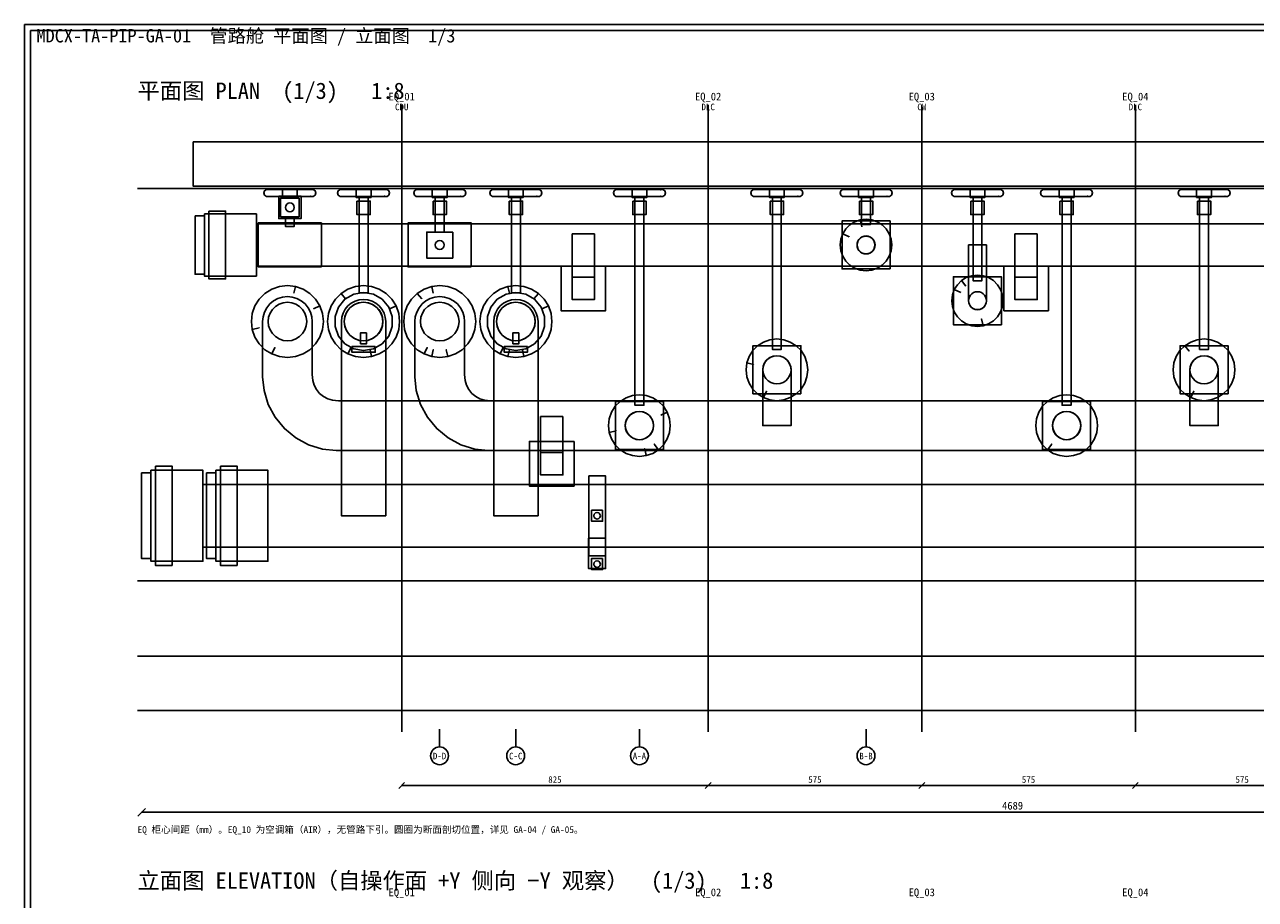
# Model space of a CAD drawing. Header units: metres. Extents: x 8 to 833, y 8 to 586.
# Tile 2 of 4: x 8 to 422, y 292 to 586. Entities that reach past the tile are written whole.
import ezdxf
from ezdxf.enums import TextEntityAlignment as Align

# ---------------------------------------------------------------- set-up
doc = ezdxf.new("R2010")
doc.units = ezdxf.units.M
for name, color, linetype in [('CL', 1, 'Continuous'), ('DECK-QC', 3, 'Continuous'), ('DIM', 7, 'Continuous'), ('FLANGE', 30, 'Continuous'), ('FRAME', 7, 'Continuous'), ('GRID', 252, 'Continuous'), ('INSTRUMENT', 5, 'Continuous'), ('PIPE-HT', 6, 'Continuous'), ('PIPE-LT', 4, 'Continuous'), ('PIPE-PRI', 1, 'Continuous'), ('STEEL', 9, 'Continuous'), ('SUPPORT', 8, 'Continuous'), ('TEXT', 7, 'Continuous'), ('VALVE', 2, 'Continuous')]:
    doc.layers.add(name, color=color, linetype=linetype)
doc.styles.add('CN', font='simsun.ttc')

msp = doc.modelspace()

# ---------------------------------------------------------------- linework, layer by layer
at = {"layer": 'CL'}
for points in [[(134.88, 348), (134.88, 559)], [(238, 348), (238, 559)], [(309.88, 348), (309.88, 559)], [(381.75, 348), (381.75, 559)]]:
    msp.add_lwpolyline(points, dxfattribs=at)
at = {"layer": 'DECK-QC'}
for points in [[(283.33, 515.6), (284.36, 517.24), (285.73, 518.61), (287.37, 519.64), (289.2, 520.28), (291.12, 520.5), (293.05, 520.28), (294.88, 519.64), (296.52, 518.61), (297.89, 517.24), (298.92, 515.6), (299.56, 513.78), (299.77, 511.85), (299.56, 509.93), (298.92, 508.1), (297.89, 506.46), (296.52, 505.09), (294.88, 504.06), (293.05, 503.42), (291.12, 503.2), (289.2, 503.42), (287.37, 504.06), (285.73, 505.09), (284.36, 506.46), (283.33, 508.1), (282.69, 509.93), (282.47, 511.85), (282.69, 513.78), (283.33, 515.6)], [(289.73, 517.97), (289.73, 517.97), (289.2, 520.28), (289.73, 517.97)], [(285.47, 514.57), (285.47, 514.57), (283.33, 515.6), (285.47, 514.57)], [(288.76, 513.74), (288.4, 513.16), (288.18, 512.52), (288.1, 511.85), (288.18, 511.18), (288.4, 510.54), (288.76, 509.96), (289.24, 509.49), (289.81, 509.13), (290.45, 508.9), (291.12, 508.83), (291.8, 508.9), (292.44, 509.13), (293.01, 509.49), (293.49, 509.96), (293.85, 510.54), (294.07, 511.18), (294.15, 511.85), (294.07, 512.52), (293.85, 513.16), (293.49, 513.74), (293.01, 514.22), (292.44, 514.58), (291.8, 514.8), (291.12, 514.88), (290.45, 514.8), (289.81, 514.58), (289.24, 514.22), (288.76, 513.74)], [(320.83, 496.85), (321.86, 498.49), (323.23, 499.86), (324.87, 500.89), (326.7, 501.53), (328.62, 501.75), (330.55, 501.53), (332.38, 500.89), (334.02, 499.86), (335.39, 498.49), (336.42, 496.85), (337.06, 495.03), (337.28, 493.1), (337.06, 491.18), (336.42, 489.35), (335.39, 487.71), (334.02, 486.34), (332.38, 485.31), (330.55, 484.67), (328.62, 484.45), (326.7, 484.67), (324.87, 485.31), (323.23, 486.34), (321.86, 487.71), (320.83, 489.35), (320.19, 491.18), (319.98, 493.1), (320.19, 495.03), (320.83, 496.85)], [(84.62, 488.8), (85.51, 491.36), (86.96, 493.66), (88.88, 495.58), (91.18, 497.03), (93.74, 497.92), (96.44, 498.23), (99.14, 497.92), (101.7, 497.03), (104, 495.58), (105.92, 493.66), (107.36, 491.36), (108.26, 488.8), (108.56, 486.1), (108.26, 483.4), (107.36, 480.84), (105.92, 478.54), (104, 476.62), (101.7, 475.18), (99.14, 474.28), (96.44, 473.98), (93.74, 474.28), (91.18, 475.18), (88.88, 476.62), (86.96, 478.54), (85.51, 480.84), (84.62, 483.4), (84.31, 486.1), (84.62, 488.8)], [(98.61, 495.61), (98.61, 495.61), (99.14, 497.92), (98.61, 495.61)], [(110.24, 488.8), (111.14, 491.36), (112.58, 493.66), (114.5, 495.58), (116.8, 497.03), (119.36, 497.92), (122.06, 498.23), (124.76, 497.92), (127.32, 497.03), (129.62, 495.58), (131.54, 493.66), (132.99, 491.36), (133.88, 488.8), (134.19, 486.1), (133.88, 483.4), (132.99, 480.84), (131.54, 478.54), (129.62, 476.62), (127.32, 475.18), (124.76, 474.28), (122.06, 473.98), (119.36, 474.28), (116.8, 475.18), (114.5, 476.62), (112.58, 478.54), (111.14, 480.84), (110.24, 483.4), (109.94, 486.1), (110.24, 488.8)], [(135.87, 488.8), (136.76, 491.36), (138.21, 493.66), (140.13, 495.58), (142.43, 497.03), (144.99, 497.92), (147.69, 498.23), (150.39, 497.92), (152.95, 497.03), (155.25, 495.58), (157.17, 493.66), (158.61, 491.36), (159.51, 488.8), (159.81, 486.1), (159.51, 483.4), (158.61, 480.84), (157.17, 478.54), (155.25, 476.62), (152.95, 475.18), (150.39, 474.28), (147.69, 473.98), (144.99, 474.28), (142.43, 475.18), (140.13, 476.62), (138.21, 478.54), (136.76, 480.84), (135.87, 483.4), (135.56, 486.1), (135.87, 488.8)], [(145.52, 495.61), (145.52, 495.61), (144.99, 497.92), (145.52, 495.61)], [(161.49, 488.8), (162.39, 491.36), (163.83, 493.66), (165.75, 495.58), (168.05, 497.03), (170.61, 497.92), (173.31, 498.23), (176.01, 497.92), (178.57, 497.03), (180.87, 495.58), (182.79, 493.66), (184.24, 491.36), (185.13, 488.8), (185.44, 486.1), (185.13, 483.4), (184.24, 480.84), (182.79, 478.54), (180.87, 476.62), (178.57, 475.18), (176.01, 474.28), (173.31, 473.98), (170.61, 474.28), (168.05, 475.18), (165.75, 476.62), (163.83, 478.54), (162.39, 480.84), (161.49, 483.4), (161.19, 486.1), (161.49, 488.8)], [(171.14, 495.61), (171.14, 495.61), (170.61, 497.92), (171.14, 495.61)], [(324.71, 498.01), (324.71, 498.01), (323.23, 499.86), (324.71, 498.01)], [(115.98, 493.72), (115.98, 493.72), (114.5, 495.58), (115.98, 493.72)], [(141.61, 493.72), (141.61, 493.72), (140.13, 495.58), (141.61, 493.72)], [(179.39, 493.72), (179.39, 493.72), (180.87, 495.58), (179.39, 493.72)], [(322.97, 495.82), (322.97, 495.82), (320.83, 496.85), (322.97, 495.82)], [(326.26, 494.99), (325.9, 494.41), (325.68, 493.77), (325.6, 493.1), (325.68, 492.43), (325.9, 491.79), (326.26, 491.21), (326.74, 490.74), (327.31, 490.38), (327.95, 490.15), (328.62, 490.08), (329.3, 490.15), (329.94, 490.38), (330.51, 490.74), (330.99, 491.21), (331.35, 491.79), (331.57, 492.43), (331.65, 493.1), (331.57, 493.77), (331.35, 494.41), (330.99, 494.99), (330.51, 495.47), (329.94, 495.83), (329.3, 496.05), (328.62, 496.13), (327.95, 496.05), (327.31, 495.83), (326.74, 495.47), (326.26, 494.99)], [(91.36, 490.15), (90.58, 488.92), (90.1, 487.55), (89.94, 486.1), (90.1, 484.65), (90.58, 483.28), (91.36, 482.05), (92.38, 481.02), (93.62, 480.24), (94.99, 479.76), (96.44, 479.6), (97.88, 479.76), (99.26, 480.24), (100.49, 481.02), (101.52, 482.05), (102.29, 483.28), (102.77, 484.65), (102.94, 486.1), (102.77, 487.55), (102.29, 488.92), (101.52, 490.15), (100.49, 491.18), (99.26, 491.96), (97.88, 492.44), (96.44, 492.6), (94.99, 492.44), (93.62, 491.96), (92.38, 491.18), (91.36, 490.15)], [(105.22, 490.33), (105.22, 490.33), (107.36, 491.36), (105.22, 490.33)], [(116.98, 490.15), (116.21, 488.92), (115.73, 487.55), (115.56, 486.1), (115.73, 484.65), (116.21, 483.28), (116.98, 482.05), (118.01, 481.02), (119.24, 480.24), (120.62, 479.76), (122.06, 479.6), (123.51, 479.76), (124.88, 480.24), (126.12, 481.02), (127.14, 482.05), (127.92, 483.28), (128.4, 484.65), (128.56, 486.1), (128.4, 487.55), (127.92, 488.92), (127.14, 490.15), (126.12, 491.18), (124.88, 491.96), (123.51, 492.44), (122.06, 492.6), (120.62, 492.44), (119.24, 491.96), (118.01, 491.18), (116.98, 490.15)], [(130.85, 490.33), (130.85, 490.33), (132.99, 491.36), (130.85, 490.33)], [(142.61, 490.15), (141.83, 488.92), (141.35, 487.55), (141.19, 486.1), (141.35, 484.65), (141.83, 483.28), (142.61, 482.05), (143.63, 481.02), (144.87, 480.24), (146.24, 479.76), (147.69, 479.6), (149.13, 479.76), (150.51, 480.24), (151.74, 481.02), (152.77, 482.05), (153.54, 483.28), (154.02, 484.65), (154.19, 486.1), (154.02, 487.55), (153.54, 488.92), (152.77, 490.15), (151.74, 491.18), (150.51, 491.96), (149.13, 492.44), (147.69, 492.6), (146.24, 492.44), (144.87, 491.96), (143.63, 491.18), (142.61, 490.15)], [(168.23, 490.15), (167.46, 488.92), (166.98, 487.55), (166.81, 486.1), (166.98, 484.65), (167.46, 483.28), (168.23, 482.05), (169.26, 481.02), (170.49, 480.24), (171.87, 479.76), (173.31, 479.6), (174.76, 479.76), (176.13, 480.24), (177.37, 481.02), (178.39, 482.05), (179.17, 483.28), (179.65, 484.65), (179.81, 486.1), (179.65, 487.55), (179.17, 488.92), (178.39, 490.15), (177.37, 491.18), (176.13, 491.96), (174.76, 492.44), (173.31, 492.6), (171.87, 492.44), (170.49, 491.96), (169.26, 491.18), (168.23, 490.15)], [(182.1, 490.33), (182.1, 490.33), (184.24, 491.36), (182.1, 490.33)], [(330.02, 486.98), (330.02, 486.98), (330.55, 484.67), (330.02, 486.98)], [(86.93, 483.93), (86.93, 483.93), (84.62, 483.4), (86.93, 483.93)], [(92.21, 477.32), (92.21, 477.32), (91.18, 475.18), (92.21, 477.32)], [(117.83, 477.32), (117.83, 477.32), (116.8, 475.18), (117.83, 477.32)], [(124.23, 476.6), (124.23, 476.6), (124.76, 474.28), (124.23, 476.6)], [(143.46, 477.32), (143.46, 477.32), (142.43, 475.18), (143.46, 477.32)], [(145.52, 476.6), (145.52, 476.6), (144.99, 474.28), (145.52, 476.6)], [(149.86, 476.6), (149.86, 476.6), (150.39, 474.28), (149.86, 476.6)], [(169.08, 477.32), (169.08, 477.32), (168.05, 475.18), (169.08, 477.32)], [(171.14, 476.6), (171.14, 476.6), (170.61, 474.28), (171.14, 476.6)], [(175.48, 476.6), (175.48, 476.6), (176.01, 474.28), (175.48, 476.6)], [(251, 472.16), (251.77, 474.36), (253, 476.33), (254.65, 477.97), (256.62, 479.21), (258.81, 479.98), (261.12, 480.24), (263.44, 479.98), (265.63, 479.21), (267.6, 477.97), (269.25, 476.33), (270.48, 474.36), (271.25, 472.16), (271.51, 469.85), (271.25, 467.54), (270.48, 465.34), (269.25, 463.37), (267.6, 461.73), (265.63, 460.49), (263.44, 459.72), (261.12, 459.46), (258.81, 459.72), (256.62, 460.49), (254.65, 461.73), (253, 463.37), (251.77, 465.34), (251, 467.54), (250.74, 469.85), (251, 472.16)], [(394.75, 472.16), (395.52, 474.36), (396.75, 476.33), (398.4, 477.97), (400.37, 479.21), (402.56, 479.98), (404.88, 480.24), (407.19, 479.98), (409.38, 479.21), (411.35, 477.97), (413, 476.33), (414.23, 474.36), (415, 472.16), (415.26, 469.85), (415, 467.54), (414.23, 465.34), (413, 463.37), (411.35, 461.73), (409.38, 460.49), (407.19, 459.72), (404.88, 459.46), (402.56, 459.72), (400.37, 460.49), (398.4, 461.73), (396.75, 463.37), (395.52, 465.34), (394.75, 467.54), (394.49, 469.85), (394.75, 472.16)], [(399.88, 476.12), (399.88, 476.12), (398.4, 477.97), (399.88, 476.12)], [(253.31, 471.63), (253.31, 471.63), (251, 472.16), (253.31, 471.63)], [(257.4, 472.82), (256.83, 471.92), (256.48, 470.91), (256.36, 469.85), (256.48, 468.79), (256.83, 467.78), (257.4, 466.88), (258.16, 466.13), (259.06, 465.56), (260.07, 465.21), (261.12, 465.09), (262.18, 465.21), (263.19, 465.56), (264.09, 466.13), (264.85, 466.88), (265.42, 467.78), (265.77, 468.79), (265.89, 469.85), (265.77, 470.91), (265.42, 471.92), (264.85, 472.82), (264.09, 473.57), (263.19, 474.14), (262.18, 474.49), (261.12, 474.61), (260.07, 474.49), (259.06, 474.14), (258.16, 473.57), (257.4, 472.82)], [(401.15, 472.82), (400.58, 471.92), (400.23, 470.91), (400.11, 469.85), (400.23, 468.79), (400.58, 467.78), (401.15, 466.88), (401.91, 466.13), (402.81, 465.56), (403.82, 465.21), (404.88, 465.09), (405.93, 465.21), (406.94, 465.56), (407.84, 466.13), (408.6, 466.88), (409.17, 467.78), (409.52, 468.79), (409.64, 469.85), (409.52, 470.91), (409.17, 471.92), (408.6, 472.82), (407.84, 473.57), (406.94, 474.14), (405.93, 474.49), (404.88, 474.61), (403.82, 474.49), (402.81, 474.14), (401.91, 473.57), (401.15, 472.82)], [(204.49, 451.1), (204.75, 453.41), (205.52, 455.61), (206.75, 457.58), (208.4, 459.22), (210.37, 460.46), (212.56, 461.23), (214.88, 461.49), (217.19, 461.23), (219.38, 460.46), (221.35, 459.22), (223, 457.58), (224.23, 455.61), (225, 453.41), (225.26, 451.1), (225, 448.79), (224.23, 446.59), (223, 444.62), (221.35, 442.98), (219.38, 441.74), (217.19, 440.97), (214.88, 440.71), (212.56, 440.97), (210.37, 441.74), (208.4, 442.98), (206.75, 444.62), (205.52, 446.59), (204.75, 448.79), (204.49, 451.1)], [(257.65, 462.63), (257.65, 462.63), (256.62, 460.49), (257.65, 462.63)], [(348.5, 453.41), (349.27, 455.61), (350.5, 457.58), (352.15, 459.22), (354.12, 460.46), (356.31, 461.23), (358.62, 461.49), (360.94, 461.23), (363.13, 460.46), (365.1, 459.22), (366.75, 457.58), (367.98, 455.61), (368.75, 453.41), (369.01, 451.1), (368.75, 448.79), (367.98, 446.59), (366.75, 444.62), (365.1, 442.98), (363.13, 441.74), (360.94, 440.97), (358.62, 440.71), (356.31, 440.97), (354.12, 441.74), (352.15, 442.98), (350.5, 444.62), (349.27, 446.59), (348.5, 448.79), (348.24, 451.1), (348.5, 453.41)], [(401.4, 462.63), (401.4, 462.63), (400.37, 460.49), (401.4, 462.63)], [(211.15, 454.07), (210.58, 453.17), (210.23, 452.16), (210.11, 451.1), (210.23, 450.04), (210.58, 449.03), (211.15, 448.13), (211.91, 447.38), (212.81, 446.81), (213.82, 446.46), (214.88, 446.34), (215.93, 446.46), (216.94, 446.81), (217.84, 447.38), (218.6, 448.13), (219.17, 449.03), (219.52, 450.04), (219.64, 451.1), (219.52, 452.16), (219.17, 453.17), (218.6, 454.07), (217.84, 454.82), (216.94, 455.39), (215.93, 455.74), (214.88, 455.86), (213.82, 455.74), (212.81, 455.39), (211.91, 454.82), (211.15, 454.07)], [(222.09, 454.58), (222.09, 454.58), (224.23, 455.61), (222.09, 454.58)], [(354.9, 454.07), (354.33, 453.17), (353.98, 452.16), (353.86, 451.1), (353.98, 450.04), (354.33, 449.03), (354.9, 448.13), (355.66, 447.38), (356.56, 446.81), (357.57, 446.46), (358.62, 446.34), (359.68, 446.46), (360.69, 446.81), (361.59, 447.38), (362.35, 448.13), (362.92, 449.03), (363.27, 450.04), (363.39, 451.1), (363.27, 452.16), (362.92, 453.17), (362.35, 454.07), (361.59, 454.82), (360.69, 455.39), (359.68, 455.74), (358.62, 455.86), (357.57, 455.74), (356.56, 455.39), (355.66, 454.82), (354.9, 454.07)], [(207.06, 449.32), (207.06, 449.32), (204.75, 448.79), (207.06, 449.32)], [(216.66, 443.29), (216.66, 443.29), (217.19, 440.97), (216.66, 443.29)], [(219.87, 444.84), (219.87, 444.84), (221.35, 442.98), (219.87, 444.84)], [(353.63, 444.84), (353.63, 444.84), (352.15, 442.98), (353.63, 444.84)]]:
    msp.add_lwpolyline(points, close=True, dxfattribs=at)
at = {"layer": 'DIM'}
for points in [[(147.62, 343), (147.62, 349)], [(173.25, 343), (173.25, 349)], [(214.88, 343), (214.88, 349)], [(291.12, 343), (291.12, 349)], [(133.88, 329), (135.88, 331)], [(134.88, 330), (238, 330)], [(237, 329), (239, 331)], [(237, 329), (239, 331)], [(238, 330), (309.88, 330)], [(308.88, 329), (310.88, 331)], [(308.88, 329), (310.88, 331)], [(309.88, 330), (381.75, 330)], [(380.75, 329), (382.75, 331)], [(380.75, 329), (382.75, 331)], [(381.75, 330), (453.62, 330)], [(46.08, 319.7), (48.67, 322.3)], [(47.38, 321), (633.5, 321)]]:
    msp.add_lwpolyline(points, dxfattribs=at)
for centre in [(147.62, 340), (173.25, 340), (214.88, 340), (291.12, 340)]:
    msp.add_circle(centre, 3, dxfattribs=at)
at = {"layer": 'FLANGE'}
for points in [[(97.82, 523.11), (97.25, 523), (96.68, 523.11), (96.19, 523.44), (95.86, 523.93), (95.75, 524.5), (95.86, 525.07), (96.19, 525.56), (96.68, 525.89), (97.25, 526), (97.82, 525.89), (98.31, 525.56), (98.64, 525.07), (98.75, 524.5), (98.64, 523.93), (98.31, 523.44), (97.82, 523.11)], [(123.56, 527.88), (123.56, 495.75), (120.56, 495.75), (120.56, 527.88), (123.56, 527.88)], [(149.19, 527.88), (149.19, 516.22), (146.19, 516.22), (146.19, 527.88), (149.19, 527.88)], [(174.81, 527.88), (174.81, 495.75), (171.81, 495.75), (171.81, 527.88), (174.81, 527.88)], [(216.38, 527.85), (216.38, 457.94), (213.38, 457.94), (213.38, 527.85), (216.38, 527.85)], [(262.62, 527.85), (262.62, 476.69), (259.62, 476.69), (259.62, 527.85), (262.62, 527.85)], [(292.62, 527.85), (292.62, 518.72), (289.62, 518.72), (289.62, 527.85), (292.62, 527.85)], [(330.12, 527.85), (330.12, 499.84), (327.12, 499.84), (327.12, 527.85), (330.12, 527.85)], [(360.12, 527.85), (360.12, 457.94), (357.12, 457.94), (357.12, 527.85), (360.12, 527.85)], [(406.38, 527.85), (406.38, 476.69), (403.38, 476.69), (403.38, 527.85), (406.38, 527.85)], [(65.38, 521.68), (68.5, 521.68), (68.5, 502.02), (65.38, 502.02), (65.38, 521.68)], [(65.38, 521.68), (68.5, 521.68), (68.5, 502.02), (65.38, 502.02), (65.38, 521.68)], [(98.75, 520.75), (98.75, 518.1), (95.75, 518.1), (95.75, 520.75), (98.75, 520.75)], [(148.26, 510.46), (147.69, 510.35), (147.11, 510.46), (146.63, 510.79), (146.3, 511.28), (146.19, 511.85), (146.3, 512.42), (146.63, 512.91), (147.11, 513.24), (147.69, 513.35), (148.26, 513.24), (148.75, 512.91), (149.07, 512.42), (149.19, 511.85), (149.07, 511.28), (148.75, 510.79), (148.26, 510.46)], [(47.38, 435.14), (50.5, 435.14), (50.5, 406.36), (47.38, 406.36), (47.38, 435.14)], [(69.25, 435.14), (72.38, 435.14), (72.38, 406.36), (69.25, 406.36), (69.25, 435.14)]]:
    msp.add_lwpolyline(points, close=True, dxfattribs=at)
at = {"layer": 'FRAME'}
for points in [[(8, 8), (833, 8), (833, 586), (8, 586)], [(10, 10), (831, 10), (831, 584), (10, 584)]]:
    msp.add_lwpolyline(points, close=True, dxfattribs=at)
at = {"layer": 'GRID'}
for points in [[(46, 530.88), (633.5, 530.88)], [(46, 398.88), (633.5, 398.88)], [(46, 373.5), (633.5, 373.5)], [(46, 355.25), (633.5, 355.25)]]:
    msp.add_lwpolyline(points, dxfattribs=at)
at = {"layer": 'INSTRUMENT'}
for points in [[(123.06, 482.35), (123.06, 478.6), (121.06, 478.6), (121.06, 482.35), (123.06, 482.35)], [(174.31, 482.35), (174.31, 478.6), (172.31, 478.6), (172.31, 482.35), (174.31, 482.35)], [(125.96, 477.66), (125.96, 475.79), (118.16, 475.79), (118.16, 477.66), (125.96, 477.66)], [(177.21, 477.66), (177.21, 475.79), (169.41, 475.79), (169.41, 477.66), (177.21, 477.66)]]:
    msp.add_lwpolyline(points, close=True, dxfattribs=at)
at = {"layer": 'PIPE-HT'}
for points in [[(633.5, 442.74), (112.78, 442.74), (108.29, 443.21), (103.57, 444.64), (99.23, 446.96), (95.42, 450.08), (92.3, 453.89), (89.98, 458.23), (88.55, 462.95), (88.07, 467.44), (88.06, 486.1), (88.06, 486.1), (88.22, 487.73), (88.7, 489.3), (89.47, 490.75), (90.52, 492.02), (91.78, 493.06), (93.23, 493.84), (94.8, 494.31), (96.44, 494.47), (98.07, 494.31), (99.64, 493.84), (101.09, 493.06), (102.36, 492.02), (103.4, 490.75), (104.17, 489.3), (104.65, 487.73), (104.81, 486.1), (104.8, 468.26), (104.97, 466.22), (105.45, 464.64), (106.22, 463.2), (107.27, 461.93), (108.53, 460.89), (109.98, 460.11), (111.55, 459.64), (113.6, 459.46), (633.5, 459.46)], [(633.5, 442.74), (164.03, 442.74), (159.54, 443.21), (154.82, 444.64), (150.48, 446.96), (146.67, 450.08), (143.55, 453.89), (141.23, 458.23), (139.8, 462.95), (139.32, 467.44), (139.31, 486.1), (139.31, 486.1), (139.47, 487.73), (139.95, 489.3), (140.72, 490.75), (141.77, 492.02), (143.03, 493.06), (144.48, 493.84), (146.05, 494.31), (147.69, 494.47), (149.32, 494.31), (150.89, 493.84), (152.34, 493.06), (153.61, 492.02), (154.65, 490.75), (155.42, 489.3), (155.9, 487.73), (156.06, 486.1), (156.05, 468.26), (156.22, 466.22), (156.7, 464.64), (157.47, 463.2), (158.52, 461.93), (159.78, 460.89), (161.23, 460.11), (162.8, 459.64), (164.85, 459.46), (633.5, 459.46)]]:
    msp.add_lwpolyline(points, dxfattribs=at)
for points in [[(256.38, 469.85), (256.54, 471.08), (257.01, 472.22), (257.77, 473.21), (258.75, 473.96), (259.9, 474.44), (261.12, 474.6), (262.35, 474.44), (263.5, 473.96), (264.48, 473.21), (265.24, 472.22), (265.71, 471.08), (265.88, 469.85), (265.88, 451.1), (256.38, 451.1), (256.38, 469.85)], [(400.12, 469.85), (400.29, 471.08), (400.76, 472.22), (401.52, 473.21), (402.5, 473.96), (403.65, 474.44), (404.88, 474.6), (406.1, 474.44), (407.25, 473.96), (408.23, 473.21), (408.99, 472.22), (409.46, 471.08), (409.63, 469.85), (409.63, 451.1), (400.12, 451.1), (400.12, 469.85)], [(218.23, 447.74), (217.25, 446.99), (216.1, 446.51), (214.88, 446.35), (213.65, 446.51), (212.5, 446.99), (211.52, 447.74), (210.76, 448.72), (210.29, 449.87), (210.12, 451.1), (210.29, 452.33), (210.76, 453.47), (211.52, 454.46), (212.5, 455.21), (213.65, 455.69), (214.88, 455.85), (216.1, 455.69), (217.25, 455.21), (218.23, 454.46), (218.99, 453.47), (219.46, 452.33), (219.62, 451.1), (219.46, 449.87), (218.99, 448.72), (218.23, 447.74)], [(361.98, 447.74), (361, 446.99), (359.85, 446.51), (358.62, 446.35), (357.4, 446.51), (356.25, 446.99), (355.27, 447.74), (354.51, 448.72), (354.04, 449.87), (353.87, 451.1), (354.04, 452.33), (354.51, 453.47), (355.27, 454.46), (356.25, 455.21), (357.4, 455.69), (358.62, 455.85), (359.85, 455.69), (361, 455.21), (361.98, 454.46), (362.74, 453.47), (363.21, 452.33), (363.38, 451.1), (363.21, 449.87), (362.74, 448.72), (361.98, 447.74)], [(68, 431.27), (633.5, 431.27), (633.5, 410.23), (68, 410.23), (68, 431.27)], [(89.88, 431.27), (633.5, 431.27), (633.5, 410.23), (89.88, 410.23), (89.88, 431.27)]]:
    msp.add_lwpolyline(points, close=True, dxfattribs=at)
at = {"layer": 'PIPE-LT'}
for points in [[(68.5, 522.3), (86, 522.3), (86, 501.4), (68.5, 501.4), (68.5, 522.3)], [(68.5, 522.3), (86, 522.3), (86, 501.4), (68.5, 501.4), (68.5, 522.3)], [(86, 518.97), (633.5, 518.97), (633.5, 504.72), (86, 504.72), (86, 518.97)], [(86, 518.97), (633.5, 518.97), (633.5, 504.72), (86, 504.72), (86, 518.97)], [(107.88, 504.45), (86.63, 504.45), (86.63, 519.26), (107.88, 519.26), (107.88, 504.45)], [(158.31, 504.45), (137.06, 504.45), (137.06, 519.26), (158.31, 519.26), (158.31, 504.45)], [(293.25, 509.73), (292.62, 509.25), (291.9, 508.95), (291.12, 508.85), (290.35, 508.95), (289.62, 509.25), (289, 509.73), (288.53, 510.35), (288.23, 511.07), (288.12, 511.85), (288.23, 512.63), (288.53, 513.35), (289, 513.97), (289.62, 514.45), (290.35, 514.75), (291.12, 514.85), (291.9, 514.75), (292.62, 514.45), (293.25, 513.97), (293.72, 513.35), (294.02, 512.63), (294.12, 511.85), (294.02, 511.07), (293.72, 510.35), (293.25, 509.73)], [(325.62, 511.85), (331.62, 511.85), (331.62, 493.1), (331.52, 492.32), (331.22, 491.6), (330.75, 490.98), (330.12, 490.5), (329.4, 490.2), (328.62, 490.1), (327.85, 490.2), (327.12, 490.5), (326.5, 490.98), (326.03, 491.6), (325.73, 492.32), (325.62, 493.24), (325.62, 511.85)]]:
    msp.add_lwpolyline(points, close=True, dxfattribs=at)
at = {"layer": 'PIPE-PRI'}
for points in [[(114.62, 486.1), (114.77, 487.55), (115.19, 488.95), (115.88, 490.23), (116.8, 491.36), (117.93, 492.28), (119.22, 492.97), (120.61, 493.39), (122.06, 493.54), (123.51, 493.39), (124.91, 492.97), (126.19, 492.28), (127.32, 491.36), (128.25, 490.23), (128.93, 488.95), (129.36, 487.55), (129.5, 486.1), (129.5, 420.75), (114.62, 420.75), (114.62, 486.1)], [(165.88, 486.1), (166.02, 487.55), (166.44, 488.95), (167.13, 490.23), (168.05, 491.36), (169.18, 492.28), (170.47, 492.97), (171.86, 493.39), (173.31, 493.54), (174.76, 493.39), (176.16, 492.97), (177.44, 492.28), (178.57, 491.36), (179.5, 490.23), (180.18, 488.95), (180.61, 487.55), (180.75, 486.1), (180.75, 420.75), (165.88, 420.75), (165.88, 486.1)], [(126.66, 481.5), (125.31, 480.47), (123.74, 479.82), (122.06, 479.6), (120.38, 479.82), (118.81, 480.47), (117.47, 481.5), (116.43, 482.85), (115.78, 484.42), (115.56, 486.1), (115.78, 487.78), (116.43, 489.35), (117.47, 490.7), (118.81, 491.73), (120.38, 492.38), (122.06, 492.6), (123.74, 492.38), (125.31, 491.73), (126.66, 490.7), (127.69, 489.35), (128.34, 487.78), (128.56, 486.1), (128.34, 484.42), (127.69, 482.85), (126.66, 481.5)], [(177.91, 481.5), (176.56, 480.47), (174.99, 479.82), (173.31, 479.6), (171.63, 479.82), (170.06, 480.47), (168.72, 481.5), (167.68, 482.85), (167.03, 484.42), (166.81, 486.1), (167.03, 487.78), (167.68, 489.35), (168.72, 490.7), (170.06, 491.73), (171.63, 492.38), (173.31, 492.6), (174.99, 492.38), (176.56, 491.73), (177.91, 490.7), (178.94, 489.35), (179.59, 487.78), (179.81, 486.1), (179.59, 484.42), (178.94, 482.85), (177.91, 481.5)], [(50.5, 436.06), (68, 436.06), (68, 405.44), (50.5, 405.44), (50.5, 436.06)], [(72.38, 436.06), (89.88, 436.06), (89.88, 405.44), (72.38, 405.44), (72.38, 436.06)]]:
    msp.add_lwpolyline(points, close=True, dxfattribs=at)
at = {"layer": 'STEEL'}
for points in [[(64.75, 546.6), (633.5, 546.6), (633.5, 531.6), (64.75, 531.6), (64.75, 546.6)], [(119.81, 526.6), (124.31, 526.6), (124.31, 522.1), (119.81, 522.1), (119.81, 526.6)], [(145.44, 526.6), (149.94, 526.6), (149.94, 522.1), (145.44, 522.1), (145.44, 526.6)], [(171.06, 526.6), (175.56, 526.6), (175.56, 522.1), (171.06, 522.1), (171.06, 526.6)], [(212.63, 526.6), (217.13, 526.6), (217.13, 522.1), (212.63, 522.1), (212.63, 526.6)], [(258.88, 526.6), (263.38, 526.6), (263.38, 522.1), (258.88, 522.1), (258.88, 526.6)], [(288.88, 526.6), (293.38, 526.6), (293.38, 522.1), (288.88, 522.1), (288.88, 526.6)], [(326.38, 526.6), (330.87, 526.6), (330.87, 522.1), (326.38, 522.1), (326.38, 526.6)], [(356.38, 526.6), (360.88, 526.6), (360.88, 522.1), (356.38, 522.1), (356.38, 526.6)], [(402.62, 526.6), (407.12, 526.6), (407.12, 522.1), (402.62, 522.1), (402.62, 526.6)]]:
    msp.add_lwpolyline(points, close=True, dxfattribs=at)
at = {"layer": 'SUPPORT'}
for points in [[(199.75, 515.6), (199.75, 493.5), (192.25, 493.5), (192.25, 515.6), (199.75, 515.6)], [(199.75, 515.6), (199.75, 493.5), (192.25, 493.5), (192.25, 515.6), (199.75, 515.6)], [(348.75, 515.6), (348.75, 493.5), (341.25, 493.5), (341.25, 515.6), (348.75, 515.6)], [(348.75, 515.6), (348.75, 493.5), (341.25, 493.5), (341.25, 515.6), (348.75, 515.6)], [(203.5, 504.75), (203.5, 489.75), (188.5, 489.75), (188.5, 504.75), (203.5, 504.75)], [(352.5, 504.75), (352.5, 489.75), (337.5, 489.75), (337.5, 504.75), (352.5, 504.75)], [(199.75, 501), (199.75, 493.5), (192.25, 493.5), (192.25, 501), (199.75, 501)], [(348.75, 501), (348.75, 493.5), (341.25, 493.5), (341.25, 501), (348.75, 501)], [(189.12, 454.1), (189.12, 434.5), (181.62, 434.5), (181.62, 454.1), (189.12, 454.1)], [(189.12, 454.1), (189.12, 434.5), (181.62, 434.5), (181.62, 454.1), (189.12, 454.1)], [(192.88, 445.75), (192.88, 430.75), (177.88, 430.75), (177.88, 445.75), (192.88, 445.75)], [(189.12, 442), (189.12, 434.5), (181.62, 434.5), (181.62, 442), (189.12, 442)], [(197.81, 434.19), (203.44, 434.19), (203.44, 407.31), (197.81, 407.31), (197.81, 434.19)], [(197.81, 434.19), (203.44, 434.19), (203.44, 407.31), (197.81, 407.31), (197.81, 434.19)], [(202.5, 422.63), (202.5, 418.88), (198.75, 418.88), (198.75, 422.63), (202.5, 422.63)], [(201.75, 420.75), (201.6, 420.19), (201.19, 419.78), (200.62, 419.63), (200.06, 419.78), (199.65, 420.19), (199.5, 420.75), (199.65, 421.31), (200.06, 421.73), (200.62, 421.88), (201.19, 421.73), (201.6, 421.31), (201.75, 420.75)], [(203.5, 413.25), (203.5, 403), (197.75, 403), (197.75, 413.25), (203.5, 413.25)], [(202.5, 406.38), (202.5, 402.63), (198.75, 402.63), (198.75, 406.38), (202.5, 406.38)], [(201.75, 404.5), (201.6, 403.94), (201.19, 403.53), (200.62, 403.38), (200.06, 403.53), (199.65, 403.94), (199.5, 404.5), (199.65, 405.06), (200.06, 405.47), (200.62, 405.63), (201.19, 405.47), (201.6, 405.06), (201.75, 404.5)]]:
    msp.add_lwpolyline(points, close=True, dxfattribs=at)
at = {"layer": 'VALVE'}
for points in [[(89.36, 528.16), (88.74, 528.62), (88.5, 529.35), (88.74, 530.09), (89.36, 530.54), (105.14, 530.54), (105.76, 530.09), (106, 529.35), (105.76, 528.62), (105.14, 528.16), (89.36, 528.16)], [(99.75, 530.85), (99.75, 527.85), (94.75, 527.85), (94.75, 530.85), (99.75, 530.85)], [(114.18, 528.16), (113.55, 528.62), (113.31, 529.35), (113.55, 530.09), (114.18, 530.54), (129.95, 530.54), (130.57, 530.09), (130.81, 529.35), (130.57, 528.62), (129.95, 528.16), (114.18, 528.16)], [(124.56, 530.85), (124.56, 527.85), (119.56, 527.85), (119.56, 530.85), (124.56, 530.85)], [(139.8, 528.16), (139.18, 528.62), (138.94, 529.35), (139.18, 530.09), (139.8, 530.54), (155.57, 530.54), (156.2, 530.09), (156.44, 529.35), (156.2, 528.62), (155.57, 528.16), (139.8, 528.16)], [(150.19, 530.85), (150.19, 527.85), (145.19, 527.85), (145.19, 530.85), (150.19, 530.85)], [(165.43, 528.16), (164.8, 528.62), (164.56, 529.35), (164.8, 530.09), (165.43, 530.54), (181.2, 530.54), (181.82, 530.09), (182.06, 529.35), (181.82, 528.62), (181.2, 528.16), (165.43, 528.16)], [(175.81, 530.85), (175.81, 527.85), (170.81, 527.85), (170.81, 530.85), (175.81, 530.85)], [(206.99, 528.16), (206.36, 528.62), (206.12, 529.35), (206.36, 530.09), (206.99, 530.54), (222.76, 530.54), (223.39, 530.09), (223.62, 529.35), (223.39, 528.62), (222.76, 528.16), (206.99, 528.16)], [(217.38, 530.85), (217.38, 527.85), (212.38, 527.85), (212.38, 530.85), (217.38, 530.85)], [(221.84, 530.43), (221.93, 530.35), (221.84, 530.43), (221.84, 530.43)], [(253.24, 528.16), (252.61, 528.62), (252.38, 529.35), (252.61, 530.09), (253.24, 530.54), (269.01, 530.54), (269.64, 530.09), (269.88, 529.35), (269.64, 528.62), (269.01, 528.16), (253.24, 528.16)], [(263.62, 530.85), (263.62, 527.85), (258.62, 527.85), (258.62, 530.85), (263.62, 530.85)], [(283.24, 528.16), (282.61, 528.62), (282.38, 529.35), (282.61, 530.09), (283.24, 530.54), (299.01, 530.54), (299.64, 530.09), (299.88, 529.35), (299.64, 528.62), (299.01, 528.16), (283.24, 528.16)], [(293.63, 530.85), (293.63, 527.85), (288.63, 527.85), (288.63, 530.85), (293.63, 530.85)], [(320.74, 528.16), (320.11, 528.62), (319.88, 529.35), (320.11, 530.09), (320.74, 530.54), (336.51, 530.54), (337.14, 530.09), (337.37, 529.35), (337.14, 528.62), (336.51, 528.16), (320.74, 528.16)], [(331.13, 530.85), (331.13, 527.85), (326.13, 527.85), (326.13, 530.85), (331.13, 530.85)], [(350.74, 528.16), (350.11, 528.62), (349.88, 529.35), (350.11, 530.09), (350.74, 530.54), (366.51, 530.54), (367.14, 530.09), (367.37, 529.35), (367.14, 528.62), (366.51, 528.16), (350.74, 528.16)], [(361.12, 530.85), (361.12, 527.85), (356.12, 527.85), (356.12, 530.85), (361.12, 530.85)], [(396.99, 528.16), (396.36, 528.62), (396.12, 529.35), (396.36, 530.09), (396.99, 530.54), (412.76, 530.54), (413.39, 530.09), (413.62, 529.35), (413.39, 528.62), (412.76, 528.16), (396.99, 528.16)], [(407.38, 530.85), (407.38, 527.85), (402.38, 527.85), (402.38, 530.85), (407.38, 530.85)], [(101, 528.25), (101, 520.75), (93.5, 520.75), (93.5, 528.25), (101, 528.25)], [(100.38, 527.62), (100.38, 521.38), (94.12, 521.38), (94.12, 527.62), (100.38, 527.62)], [(104.21, 528.27), (104.3, 528.35), (104.3, 528.35), (104.21, 528.27)], [(129.02, 528.27), (129.12, 528.35), (129.12, 528.35), (129.02, 528.27)], [(154.65, 528.27), (154.74, 528.35), (154.74, 528.35), (154.65, 528.27)], [(180.27, 528.27), (180.37, 528.35), (180.37, 528.35), (180.27, 528.27)], [(221.84, 528.27), (221.93, 528.35), (221.93, 528.35), (221.84, 528.27)], [(268.09, 528.27), (268.18, 528.35), (268.18, 528.35), (268.09, 528.27)], [(298.09, 528.27), (298.18, 528.35), (298.18, 528.35), (298.09, 528.27)], [(335.59, 528.27), (335.68, 528.35), (335.68, 528.35), (335.59, 528.27)], [(365.59, 528.27), (365.68, 528.35), (365.68, 528.35), (365.59, 528.27)], [(411.84, 528.27), (411.93, 528.35), (411.93, 528.35), (411.84, 528.27)], [(70, 523.26), (75.62, 523.26), (75.62, 500.44), (70, 500.44), (70, 523.26)], [(70, 523.26), (75.62, 523.26), (75.62, 500.44), (70, 500.44), (70, 523.26)], [(299.2, 503.78), (283.05, 503.78), (283.05, 519.93), (299.2, 519.93), (299.2, 503.78)], [(152.06, 516.22), (152.06, 507.47), (143.31, 507.47), (143.31, 516.22), (152.06, 516.22)], [(336.7, 485.03), (320.55, 485.03), (320.55, 501.18), (336.7, 501.18), (336.7, 485.03)], [(128.33, 493.57), (130.51, 490.98), (131.66, 487.79), (131.66, 484.41), (130.51, 481.23), (128.33, 478.63), (125.4, 476.94), (122.06, 476.35), (118.73, 476.94), (115.8, 478.63), (113.62, 481.23), (112.46, 484.41), (112.46, 487.79), (113.62, 490.98), (115.8, 493.57), (118.73, 495.26), (122.06, 495.85), (125.4, 495.26), (128.33, 493.57)], [(179.58, 493.57), (181.76, 490.98), (182.91, 487.79), (182.91, 484.41), (181.76, 481.23), (179.58, 478.63), (176.65, 476.94), (173.31, 476.35), (169.98, 476.94), (167.05, 478.63), (164.87, 481.23), (163.71, 484.41), (163.71, 487.79), (164.87, 490.98), (167.05, 493.57), (169.98, 495.26), (173.31, 495.85), (176.65, 495.26), (179.58, 493.57)], [(269.2, 461.78), (253.05, 461.78), (253.05, 477.93), (269.2, 477.93), (269.2, 461.78)], [(412.95, 461.78), (396.8, 461.78), (396.8, 477.93), (412.95, 477.93), (412.95, 461.78)], [(222.95, 443.03), (206.8, 443.03), (206.8, 459.18), (222.95, 459.18), (222.95, 443.03)], [(366.7, 443.03), (350.55, 443.03), (350.55, 459.18), (366.7, 459.18), (366.7, 443.03)], [(52, 437.44), (57.62, 437.44), (57.62, 404.06), (52, 404.06), (52, 437.44)], [(73.88, 437.44), (79.5, 437.44), (79.5, 404.06), (73.88, 404.06), (73.88, 437.44)]]:
    msp.add_lwpolyline(points, close=True, dxfattribs=at)

# ---------------------------------------------------------------- texts
at = {"layer": 'DIM', "style": 'CN'}
for s, height, p in [('825', 2.2, (186.44, 330.9)), ('575', 2.2, (273.94, 330.9)), ('575', 2.2, (345.81, 330.9)), ('575', 2.2, (417.69, 330.9)), ('4689', 2.6, (340.44, 321.9))]:
    msp.add_text(s, height=height, dxfattribs=at).set_placement(p, align=Align.CENTER)
at = {"layer": 'TEXT', "style": 'CN'}
for s, height, p in [('MDCX-TA-PIP-GA-01  管路舱 平面图 / 立面图  1/3', 4.5, (12, 580)), ('平面图 PLAN  (1/3)   1:8', 5.5, (46, 561)), ('EQ 柜心间距（mm）。EQ_10 为空调箱（AIR），无管路下引。圆圈为断面剖切位置，详见 GA-04 / GA-05。', 2.3, (46, 314)), ('立面图 ELEVATION（自操作面 +Y 侧向 −Y 观察）  (1/3)   1:8', 5.5, (46, 295.25))]:
    msp.add_text(s, height=height, dxfattribs=at).set_placement(p)
for s, height, p in [('EQ_01', 2.6, (134.88, 560.5)), ('CDU', 2.2, (134.88, 557.2)), ('EQ_02', 2.6, (238, 560.5)), ('DLC', 2.2, (238, 557.2)), ('EQ_03', 2.6, (309.88, 560.5)), ('CW', 2.2, (309.88, 557.2)), ('EQ_04', 2.6, (381.75, 560.5)), ('DLC', 2.2, (381.75, 557.2)), ('D-D', 2.2, (147.62, 338.8)), ('C-C', 2.2, (173.25, 338.8)), ('A-A', 2.2, (214.88, 338.8)), ('B-B', 2.2, (291.12, 338.8)), ('EQ_01', 2.6, (134.88, 292.75)), ('EQ_02', 2.6, (238, 292.75)), ('EQ_03', 2.6, (309.88, 292.75)), ('EQ_04', 2.6, (381.75, 292.75))]:
    msp.add_text(s, height=height, dxfattribs=at).set_placement(p, align=Align.CENTER)

doc.saveas('drawing.dxf')
